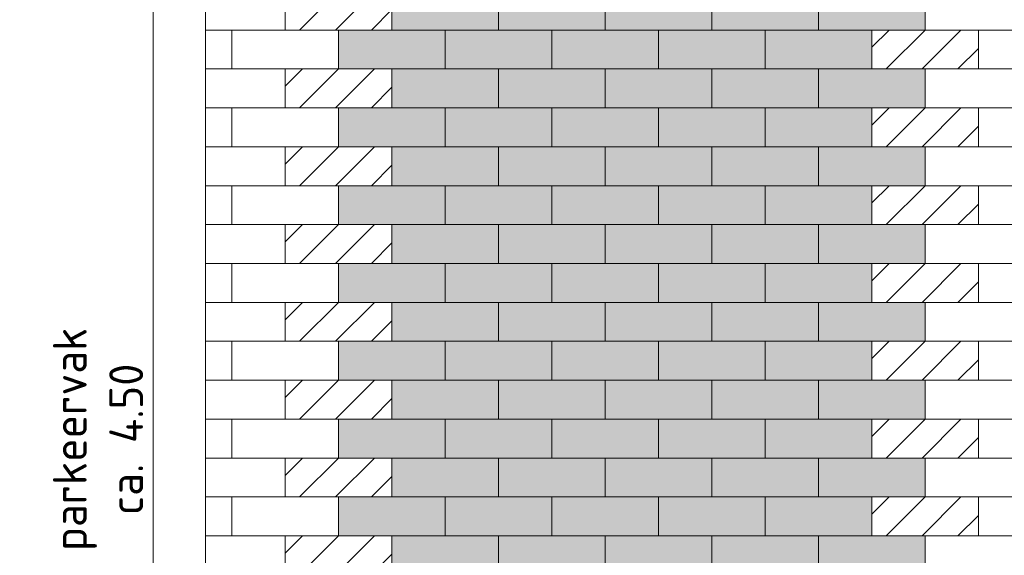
# Model space of a CAD drawing. Header units: metres. Extents: x 174255 to 175175, y 462028 to 462911.
# Tile 111 of 256: x 175100.95 to 175103.86, y 462258.26 to 462259.84. Entities that reach past the tile are written whole.
import ezdxf

# ---------------------------------------------------------------- set-up
doc = ezdxf.new("R2010")
doc.units = ezdxf.units.M
doc.layers.get('Defpoints').update_dxf_attribs({"color": 6})
doc.layers.add('-DR-dsn-vh-arc-bss', color=10, linetype='Continuous', lineweight=9)
doc.layers.add('N-XX-AL-M', color=10, linetype='Continuous', lineweight=20)
doc.layers.add('-DR-dsn-vh-arc-parkeervakken groen', color=7, linetype='Continuous', lineweight=9, true_color=0xa7bba5)
doc.styles.add('NLCS-ISO-M50-T20', font='NLCS-ISO.ttf', dxfattribs={"height": 0.1})
doc.dimstyles.new('M50T20', dxfattribs={"dimtxt": 0.1, "dimasz": 0.1, "dimexe": 0.05, "dimexo": 0.1, "dimgap": 0.03, "dimtad": 1, "dimzin": 0, "dimdsep": 46, "dimtxsty": 'NLCS-ISO-M50-T20', "dimcen": 0, "dimclrd": 256, "dimclre": 256, "dimclrt": 256, "dimadec": 0, "dimazin": 0, "dimtfac": 1, "dimtix": 1, "dimtofl": 0, "dimtmove": 0, "dimatfit": 0, "dimfxl": 1, "dimtolj": 1, "dimtzin": 0, "dimlwd": -1, "dimlwe": -1, "dimarcsym": 0})

# ---------------------------------------------------------------- blocks, each defined once
blk = doc.blocks.new('*D206')
at = {"layer": 'Defpoints', "color": 0, "transparency": 16777216}
for p in [(175101.4956, 462260.8397), (175101.3418, 462256.359), (175101.4956, 462256.359)]:
    blk.add_point(p, dxfattribs=at)
at = {"layer": 'N-XX-AL-M', "transparency": 16777216}
for p, q in [((175101.3956, 462260.8397), (175101.2918, 462260.8397)), ((175101.3418, 462260.7397), (175101.3418, 462256.459)), ((175101.3956, 462256.359), (175101.2918, 462256.359))]:
    blk.add_line(p, q, dxfattribs=at)
for points in [[(175101.3251, 462260.7397), (175101.3585, 462260.7397), (175101.3418, 462260.8397)], [(175101.3251, 462256.459), (175101.3585, 462256.459), (175101.3418, 462256.359)]]:
    blk.add_solid(points, dxfattribs=at)
at = {"layer": 'N-XX-AL-M', "transparency": 16777216, "insert": (175101.1784, 462258.5993), "char_height": 0.1, "attachment_point": 5, "rotation": 90, "style": 'NLCS-ISO-M50-T20', "bg_fill": 3, "box_fill_scale": 1.1, "bg_fill_color": 256, "bg_fill_true_color": 13158600, "bg_fill_transparency": 0}
blk.add_mtext('\\A1;parkeervak\\Pca. 4.50', dxfattribs=at)

msp = doc.modelspace()

# ---------------------------------------------------------------- hatches: boundary and pattern name
at = {"layer": '-DR-dsn-vh-arc-parkeervakken groen'}
h = msp.add_hatch(dxfattribs=at)
h.set_pattern_fill('AAL-PERSONEN', color=256, scale=5, pattern_type=2)
h.set_pattern_definition([(45, (-4.9257, 2.06589), (-0.053033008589, 0.053033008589), [])])
h.paths.add_polyline_path([(175101.7318, 462259.809), (175102.0468, 462259.809), (175102.0468, 462259.924), (175101.7318, 462259.924)])
h = msp.add_hatch(color=256, dxfattribs=at)
h.dxf.hatch_style = 1
h.paths.add_polyline_path([(175102.0468, 462259.809), (175102.3618, 462259.809), (175102.3618, 462259.924), (175102.0468, 462259.924)])
h = msp.add_hatch(color=256, dxfattribs=at)
h.dxf.hatch_style = 1
h.paths.add_polyline_path([(175102.3618, 462259.809), (175102.6768, 462259.809), (175102.6768, 462259.924), (175102.3618, 462259.924)])
h = msp.add_hatch(color=256, dxfattribs=at)
h.dxf.hatch_style = 1
h.paths.add_polyline_path([(175102.6768, 462259.809), (175102.9918, 462259.809), (175102.9918, 462259.924), (175102.6768, 462259.924)])
h = msp.add_hatch(color=256, dxfattribs=at)
h.dxf.hatch_style = 1
h.paths.add_polyline_path([(175102.9918, 462259.809), (175103.3068, 462259.809), (175103.3068, 462259.924), (175102.9918, 462259.924)])
h = msp.add_hatch(color=256, dxfattribs=at)
h.dxf.hatch_style = 1
h.paths.add_polyline_path([(175103.3068, 462259.809), (175103.6218, 462259.809), (175103.6218, 462259.924), (175103.3068, 462259.924)])
h = msp.add_hatch(color=256, dxfattribs=at)
h.dxf.hatch_style = 1
h.paths.add_polyline_path([(175101.8893, 462259.694), (175102.2043, 462259.694), (175102.2043, 462259.809), (175101.8893, 462259.809)])
h = msp.add_hatch(color=256, dxfattribs=at)
h.dxf.hatch_style = 1
h.paths.add_polyline_path([(175102.2043, 462259.694), (175102.5193, 462259.694), (175102.5193, 462259.809), (175102.2043, 462259.809)])
h = msp.add_hatch(color=256, dxfattribs=at)
h.dxf.hatch_style = 1
h.paths.add_polyline_path([(175102.5193, 462259.694), (175102.8343, 462259.694), (175102.8343, 462259.809), (175102.5193, 462259.809)])
h = msp.add_hatch(color=256, dxfattribs=at)
h.dxf.hatch_style = 1
h.paths.add_polyline_path([(175102.8343, 462259.694), (175103.1493, 462259.694), (175103.1493, 462259.809), (175102.8343, 462259.809)])
h = msp.add_hatch(color=256, dxfattribs=at)
h.dxf.hatch_style = 1
h.paths.add_polyline_path([(175103.1493, 462259.694), (175103.4643, 462259.694), (175103.4643, 462259.809), (175103.1493, 462259.809)])
h = msp.add_hatch(dxfattribs=at)
h.set_pattern_fill('AAL-PERSONEN', color=256, scale=5, pattern_type=2)
h.set_pattern_definition([(45, (-3.1932, 1.95089), (-0.053033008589, 0.053033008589), [])])
h.paths.add_polyline_path([(175103.4643, 462259.694), (175103.7793, 462259.694), (175103.7793, 462259.809), (175103.4643, 462259.809)])
h = msp.add_hatch(dxfattribs=at)
h.set_pattern_fill('AAL-PERSONEN', color=256, scale=5, pattern_type=2)
h.set_pattern_definition([(45, (-4.9257, 1.83589), (-0.053033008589, 0.053033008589), [])])
h.paths.add_polyline_path([(175101.7318, 462259.579), (175102.0468, 462259.579), (175102.0468, 462259.694), (175101.7318, 462259.694)])
h = msp.add_hatch(color=256, dxfattribs=at)
h.dxf.hatch_style = 1
h.paths.add_polyline_path([(175102.0468, 462259.579), (175102.3618, 462259.579), (175102.3618, 462259.694), (175102.0468, 462259.694)])
h = msp.add_hatch(color=256, dxfattribs=at)
h.dxf.hatch_style = 1
h.paths.add_polyline_path([(175102.3618, 462259.579), (175102.6768, 462259.579), (175102.6768, 462259.694), (175102.3618, 462259.694)])
h = msp.add_hatch(color=256, dxfattribs=at)
h.dxf.hatch_style = 1
h.paths.add_polyline_path([(175102.6768, 462259.579), (175102.9918, 462259.579), (175102.9918, 462259.694), (175102.6768, 462259.694)])
h = msp.add_hatch(color=256, dxfattribs=at)
h.dxf.hatch_style = 1
h.paths.add_polyline_path([(175102.9918, 462259.579), (175103.3068, 462259.579), (175103.3068, 462259.694), (175102.9918, 462259.694)])
h = msp.add_hatch(color=256, dxfattribs=at)
h.dxf.hatch_style = 1
h.paths.add_polyline_path([(175103.3068, 462259.579), (175103.6218, 462259.579), (175103.6218, 462259.694), (175103.3068, 462259.694)])
h = msp.add_hatch(color=256, dxfattribs=at)
h.dxf.hatch_style = 1
h.paths.add_polyline_path([(175101.8893, 462259.464), (175102.2043, 462259.464), (175102.2043, 462259.579), (175101.8893, 462259.579)])
h = msp.add_hatch(color=256, dxfattribs=at)
h.dxf.hatch_style = 1
h.paths.add_polyline_path([(175102.2043, 462259.464), (175102.5193, 462259.464), (175102.5193, 462259.579), (175102.2043, 462259.579)])
h = msp.add_hatch(color=256, dxfattribs=at)
h.dxf.hatch_style = 1
h.paths.add_polyline_path([(175102.5193, 462259.464), (175102.8343, 462259.464), (175102.8343, 462259.579), (175102.5193, 462259.579)])
h = msp.add_hatch(color=256, dxfattribs=at)
h.dxf.hatch_style = 1
h.paths.add_polyline_path([(175102.8343, 462259.464), (175103.1493, 462259.464), (175103.1493, 462259.579), (175102.8343, 462259.579)])
h = msp.add_hatch(color=256, dxfattribs=at)
h.dxf.hatch_style = 1
h.paths.add_polyline_path([(175103.1493, 462259.464), (175103.4643, 462259.464), (175103.4643, 462259.579), (175103.1493, 462259.579)])
h = msp.add_hatch(dxfattribs=at)
h.set_pattern_fill('AAL-PERSONEN', color=256, scale=5, pattern_type=2)
h.set_pattern_definition([(45, (-3.1932, 1.72089), (-0.053033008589, 0.053033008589), [])])
h.paths.add_polyline_path([(175103.4643, 462259.464), (175103.7793, 462259.464), (175103.7793, 462259.579), (175103.4643, 462259.579)])
h = msp.add_hatch(dxfattribs=at)
h.set_pattern_fill('AAL-PERSONEN', color=256, scale=5, pattern_type=2)
h.set_pattern_definition([(45, (-4.9257, 1.60589), (-0.053033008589, 0.053033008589), [])])
h.paths.add_polyline_path([(175101.7318, 462259.349), (175102.0468, 462259.349), (175102.0468, 462259.464), (175101.7318, 462259.464)])
h = msp.add_hatch(color=256, dxfattribs=at)
h.dxf.hatch_style = 1
h.paths.add_polyline_path([(175102.0468, 462259.349), (175102.3618, 462259.349), (175102.3618, 462259.464), (175102.0468, 462259.464)])
h = msp.add_hatch(color=256, dxfattribs=at)
h.dxf.hatch_style = 1
h.paths.add_polyline_path([(175102.3618, 462259.349), (175102.6768, 462259.349), (175102.6768, 462259.464), (175102.3618, 462259.464)])
h = msp.add_hatch(color=256, dxfattribs=at)
h.dxf.hatch_style = 1
h.paths.add_polyline_path([(175102.6768, 462259.349), (175102.9918, 462259.349), (175102.9918, 462259.464), (175102.6768, 462259.464)])
h = msp.add_hatch(color=256, dxfattribs=at)
h.dxf.hatch_style = 1
h.paths.add_polyline_path([(175102.9918, 462259.349), (175103.3068, 462259.349), (175103.3068, 462259.464), (175102.9918, 462259.464)])
h = msp.add_hatch(color=256, dxfattribs=at)
h.dxf.hatch_style = 1
h.paths.add_polyline_path([(175103.3068, 462259.349), (175103.6218, 462259.349), (175103.6218, 462259.464), (175103.3068, 462259.464)])
h = msp.add_hatch(color=256, dxfattribs=at)
h.dxf.hatch_style = 1
h.paths.add_polyline_path([(175101.8893, 462259.234), (175102.2043, 462259.234), (175102.2043, 462259.349), (175101.8893, 462259.349)])
h = msp.add_hatch(color=256, dxfattribs=at)
h.dxf.hatch_style = 1
h.paths.add_polyline_path([(175102.2043, 462259.234), (175102.5193, 462259.234), (175102.5193, 462259.349), (175102.2043, 462259.349)])
h = msp.add_hatch(color=256, dxfattribs=at)
h.dxf.hatch_style = 1
h.paths.add_polyline_path([(175102.5193, 462259.234), (175102.8343, 462259.234), (175102.8343, 462259.349), (175102.5193, 462259.349)])
h = msp.add_hatch(color=256, dxfattribs=at)
h.dxf.hatch_style = 1
h.paths.add_polyline_path([(175102.8343, 462259.234), (175103.1493, 462259.234), (175103.1493, 462259.349), (175102.8343, 462259.349)])
h = msp.add_hatch(color=256, dxfattribs=at)
h.dxf.hatch_style = 1
h.paths.add_polyline_path([(175103.1493, 462259.234), (175103.4643, 462259.234), (175103.4643, 462259.349), (175103.1493, 462259.349)])
h = msp.add_hatch(dxfattribs=at)
h.set_pattern_fill('AAL-PERSONEN', color=256, scale=5, pattern_type=2)
h.set_pattern_definition([(45, (-3.1932, 1.49089), (-0.053033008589, 0.053033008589), [])])
h.paths.add_polyline_path([(175103.4643, 462259.234), (175103.7793, 462259.234), (175103.7793, 462259.349), (175103.4643, 462259.349)])
h = msp.add_hatch(dxfattribs=at)
h.set_pattern_fill('AAL-PERSONEN', color=256, scale=5, pattern_type=2)
h.set_pattern_definition([(45, (-4.9257, 1.37589), (-0.053033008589, 0.053033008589), [])])
h.paths.add_polyline_path([(175101.7318, 462259.119), (175102.0468, 462259.119), (175102.0468, 462259.234), (175101.7318, 462259.234)])
h = msp.add_hatch(color=256, dxfattribs=at)
h.dxf.hatch_style = 1
h.paths.add_polyline_path([(175102.0468, 462259.119), (175102.3618, 462259.119), (175102.3618, 462259.234), (175102.0468, 462259.234)])
h = msp.add_hatch(color=256, dxfattribs=at)
h.dxf.hatch_style = 1
h.paths.add_polyline_path([(175102.3618, 462259.119), (175102.6768, 462259.119), (175102.6768, 462259.234), (175102.3618, 462259.234)])
h = msp.add_hatch(color=256, dxfattribs=at)
h.dxf.hatch_style = 1
h.paths.add_polyline_path([(175102.6768, 462259.119), (175102.9918, 462259.119), (175102.9918, 462259.234), (175102.6768, 462259.234)])
h = msp.add_hatch(color=256, dxfattribs=at)
h.dxf.hatch_style = 1
h.paths.add_polyline_path([(175102.9918, 462259.119), (175103.3068, 462259.119), (175103.3068, 462259.234), (175102.9918, 462259.234)])
h = msp.add_hatch(color=256, dxfattribs=at)
h.dxf.hatch_style = 1
h.paths.add_polyline_path([(175103.3068, 462259.119), (175103.6218, 462259.119), (175103.6218, 462259.234), (175103.3068, 462259.234)])
h = msp.add_hatch(color=256, dxfattribs=at)
h.dxf.hatch_style = 1
h.paths.add_polyline_path([(175101.8893, 462259.004), (175102.2043, 462259.004), (175102.2043, 462259.119), (175101.8893, 462259.119)])
h = msp.add_hatch(color=256, dxfattribs=at)
h.dxf.hatch_style = 1
h.paths.add_polyline_path([(175102.2043, 462259.004), (175102.5193, 462259.004), (175102.5193, 462259.119), (175102.2043, 462259.119)])
h = msp.add_hatch(color=256, dxfattribs=at)
h.dxf.hatch_style = 1
h.paths.add_polyline_path([(175102.5193, 462259.004), (175102.8343, 462259.004), (175102.8343, 462259.119), (175102.5193, 462259.119)])
h = msp.add_hatch(color=256, dxfattribs=at)
h.dxf.hatch_style = 1
h.paths.add_polyline_path([(175102.8343, 462259.004), (175103.1493, 462259.004), (175103.1493, 462259.119), (175102.8343, 462259.119)])
h = msp.add_hatch(color=256, dxfattribs=at)
h.dxf.hatch_style = 1
h.paths.add_polyline_path([(175103.1493, 462259.004), (175103.4643, 462259.004), (175103.4643, 462259.119), (175103.1493, 462259.119)])
h = msp.add_hatch(dxfattribs=at)
h.set_pattern_fill('AAL-PERSONEN', color=256, scale=5, pattern_type=2)
h.set_pattern_definition([(45, (-3.1932, 1.26089), (-0.053033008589, 0.053033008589), [])])
h.paths.add_polyline_path([(175103.4643, 462259.004), (175103.7793, 462259.004), (175103.7793, 462259.119), (175103.4643, 462259.119)])
h = msp.add_hatch(dxfattribs=at)
h.set_pattern_fill('AAL-PERSONEN', color=256, scale=5, pattern_type=2)
h.set_pattern_definition([(45, (-4.9257, 1.14589), (-0.053033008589, 0.053033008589), [])])
h.paths.add_polyline_path([(175101.7318, 462258.889), (175102.0468, 462258.889), (175102.0468, 462259.004), (175101.7318, 462259.004)])
h = msp.add_hatch(color=256, dxfattribs=at)
h.dxf.hatch_style = 1
h.paths.add_polyline_path([(175102.0468, 462258.889), (175102.3618, 462258.889), (175102.3618, 462259.004), (175102.0468, 462259.004)])
h = msp.add_hatch(color=256, dxfattribs=at)
h.dxf.hatch_style = 1
h.paths.add_polyline_path([(175102.3618, 462258.889), (175102.6768, 462258.889), (175102.6768, 462259.004), (175102.3618, 462259.004)])
h = msp.add_hatch(color=256, dxfattribs=at)
h.dxf.hatch_style = 1
h.paths.add_polyline_path([(175102.6768, 462258.889), (175102.9918, 462258.889), (175102.9918, 462259.004), (175102.6768, 462259.004)])
h = msp.add_hatch(color=256, dxfattribs=at)
h.dxf.hatch_style = 1
h.paths.add_polyline_path([(175102.9918, 462258.889), (175103.3068, 462258.889), (175103.3068, 462259.004), (175102.9918, 462259.004)])
h = msp.add_hatch(color=256, dxfattribs=at)
h.dxf.hatch_style = 1
h.paths.add_polyline_path([(175103.3068, 462258.889), (175103.6218, 462258.889), (175103.6218, 462259.004), (175103.3068, 462259.004)])
h = msp.add_hatch(color=256, dxfattribs=at)
h.dxf.hatch_style = 1
h.paths.add_polyline_path([(175101.8893, 462258.774), (175102.2043, 462258.774), (175102.2043, 462258.889), (175101.8893, 462258.889)])
h = msp.add_hatch(color=256, dxfattribs=at)
h.dxf.hatch_style = 1
h.paths.add_polyline_path([(175102.2043, 462258.774), (175102.5193, 462258.774), (175102.5193, 462258.889), (175102.2043, 462258.889)])
h = msp.add_hatch(color=256, dxfattribs=at)
h.dxf.hatch_style = 1
h.paths.add_polyline_path([(175102.5193, 462258.774), (175102.8343, 462258.774), (175102.8343, 462258.889), (175102.5193, 462258.889)])
h = msp.add_hatch(color=256, dxfattribs=at)
h.dxf.hatch_style = 1
h.paths.add_polyline_path([(175102.8343, 462258.774), (175103.1493, 462258.774), (175103.1493, 462258.889), (175102.8343, 462258.889)])
h = msp.add_hatch(color=256, dxfattribs=at)
h.dxf.hatch_style = 1
h.paths.add_polyline_path([(175103.1493, 462258.774), (175103.4643, 462258.774), (175103.4643, 462258.889), (175103.1493, 462258.889)])
h = msp.add_hatch(dxfattribs=at)
h.set_pattern_fill('AAL-PERSONEN', color=256, scale=5, pattern_type=2)
h.set_pattern_definition([(45, (-3.1932, 1.03089), (-0.053033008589, 0.053033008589), [])])
h.paths.add_polyline_path([(175103.4643, 462258.774), (175103.7793, 462258.774), (175103.7793, 462258.889), (175103.4643, 462258.889)])
h = msp.add_hatch(dxfattribs=at)
h.set_pattern_fill('AAL-PERSONEN', color=256, scale=5, pattern_type=2)
h.set_pattern_definition([(45, (-4.9257, 0.91589), (-0.053033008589, 0.053033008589), [])])
h.paths.add_polyline_path([(175101.7318, 462258.659), (175102.0468, 462258.659), (175102.0468, 462258.774), (175101.7318, 462258.774)])
h = msp.add_hatch(color=256, dxfattribs=at)
h.dxf.hatch_style = 1
h.paths.add_polyline_path([(175102.0468, 462258.659), (175102.3618, 462258.659), (175102.3618, 462258.774), (175102.0468, 462258.774)])
h = msp.add_hatch(color=256, dxfattribs=at)
h.dxf.hatch_style = 1
h.paths.add_polyline_path([(175102.3618, 462258.659), (175102.6768, 462258.659), (175102.6768, 462258.774), (175102.3618, 462258.774)])
h = msp.add_hatch(color=256, dxfattribs=at)
h.dxf.hatch_style = 1
h.paths.add_polyline_path([(175102.6768, 462258.659), (175102.9918, 462258.659), (175102.9918, 462258.774), (175102.6768, 462258.774)])
h = msp.add_hatch(color=256, dxfattribs=at)
h.dxf.hatch_style = 1
h.paths.add_polyline_path([(175102.9918, 462258.659), (175103.3068, 462258.659), (175103.3068, 462258.774), (175102.9918, 462258.774)])
h = msp.add_hatch(color=256, dxfattribs=at)
h.dxf.hatch_style = 1
h.paths.add_polyline_path([(175103.3068, 462258.659), (175103.6218, 462258.659), (175103.6218, 462258.774), (175103.3068, 462258.774)])
h = msp.add_hatch(color=256, dxfattribs=at)
h.dxf.hatch_style = 1
h.paths.add_polyline_path([(175101.8893, 462258.544), (175102.2043, 462258.544), (175102.2043, 462258.659), (175101.8893, 462258.659)])
h = msp.add_hatch(color=256, dxfattribs=at)
h.dxf.hatch_style = 1
h.paths.add_polyline_path([(175102.2043, 462258.544), (175102.5193, 462258.544), (175102.5193, 462258.659), (175102.2043, 462258.659)])
h = msp.add_hatch(color=256, dxfattribs=at)
h.dxf.hatch_style = 1
h.paths.add_polyline_path([(175102.5193, 462258.544), (175102.8343, 462258.544), (175102.8343, 462258.659), (175102.5193, 462258.659)])
h = msp.add_hatch(color=256, dxfattribs=at)
h.dxf.hatch_style = 1
h.paths.add_polyline_path([(175102.8343, 462258.544), (175103.1493, 462258.544), (175103.1493, 462258.659), (175102.8343, 462258.659)])
h = msp.add_hatch(color=256, dxfattribs=at)
h.dxf.hatch_style = 1
h.paths.add_polyline_path([(175103.1493, 462258.544), (175103.4643, 462258.544), (175103.4643, 462258.659), (175103.1493, 462258.659)])
h = msp.add_hatch(dxfattribs=at)
h.set_pattern_fill('AAL-PERSONEN', color=256, scale=5, pattern_type=2)
h.set_pattern_definition([(45, (-3.1932, 0.80089), (-0.053033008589, 0.053033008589), [])])
h.paths.add_polyline_path([(175103.4643, 462258.544), (175103.7793, 462258.544), (175103.7793, 462258.659), (175103.4643, 462258.659)])
h = msp.add_hatch(dxfattribs=at)
h.set_pattern_fill('AAL-PERSONEN', color=256, scale=5, pattern_type=2)
h.set_pattern_definition([(45, (-4.9257, 0.68589), (-0.053033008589, 0.053033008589), [])])
h.paths.add_polyline_path([(175101.7318, 462258.429), (175102.0468, 462258.429), (175102.0468, 462258.544), (175101.7318, 462258.544)])
h = msp.add_hatch(color=256, dxfattribs=at)
h.dxf.hatch_style = 1
h.paths.add_polyline_path([(175102.0468, 462258.429), (175102.3618, 462258.429), (175102.3618, 462258.544), (175102.0468, 462258.544)])
h = msp.add_hatch(color=256, dxfattribs=at)
h.dxf.hatch_style = 1
h.paths.add_polyline_path([(175102.3618, 462258.429), (175102.6768, 462258.429), (175102.6768, 462258.544), (175102.3618, 462258.544)])
h = msp.add_hatch(color=256, dxfattribs=at)
h.dxf.hatch_style = 1
h.paths.add_polyline_path([(175102.6768, 462258.429), (175102.9918, 462258.429), (175102.9918, 462258.544), (175102.6768, 462258.544)])
h = msp.add_hatch(color=256, dxfattribs=at)
h.dxf.hatch_style = 1
h.paths.add_polyline_path([(175102.9918, 462258.429), (175103.3068, 462258.429), (175103.3068, 462258.544), (175102.9918, 462258.544)])
h = msp.add_hatch(color=256, dxfattribs=at)
h.dxf.hatch_style = 1
h.paths.add_polyline_path([(175103.3068, 462258.429), (175103.6218, 462258.429), (175103.6218, 462258.544), (175103.3068, 462258.544)])
h = msp.add_hatch(color=256, dxfattribs=at)
h.dxf.hatch_style = 1
h.paths.add_polyline_path([(175101.8893, 462258.314), (175102.2043, 462258.314), (175102.2043, 462258.429), (175101.8893, 462258.429)])
h = msp.add_hatch(color=256, dxfattribs=at)
h.dxf.hatch_style = 1
h.paths.add_polyline_path([(175102.2043, 462258.314), (175102.5193, 462258.314), (175102.5193, 462258.429), (175102.2043, 462258.429)])
h = msp.add_hatch(color=256, dxfattribs=at)
h.dxf.hatch_style = 1
h.paths.add_polyline_path([(175102.5193, 462258.314), (175102.8343, 462258.314), (175102.8343, 462258.429), (175102.5193, 462258.429)])
h = msp.add_hatch(color=256, dxfattribs=at)
h.dxf.hatch_style = 1
h.paths.add_polyline_path([(175102.8343, 462258.314), (175103.1493, 462258.314), (175103.1493, 462258.429), (175102.8343, 462258.429)])
h = msp.add_hatch(color=256, dxfattribs=at)
h.dxf.hatch_style = 1
h.paths.add_polyline_path([(175103.1493, 462258.314), (175103.4643, 462258.314), (175103.4643, 462258.429), (175103.1493, 462258.429)])
h = msp.add_hatch(dxfattribs=at)
h.set_pattern_fill('AAL-PERSONEN', color=256, scale=5, pattern_type=2)
h.set_pattern_definition([(45, (-3.1932, 0.57089), (-0.053033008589, 0.053033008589), [])])
h.paths.add_polyline_path([(175103.4643, 462258.314), (175103.7793, 462258.314), (175103.7793, 462258.429), (175103.4643, 462258.429)])
h = msp.add_hatch(dxfattribs=at)
h.set_pattern_fill('AAL-PERSONEN', color=256, scale=5, pattern_type=2)
h.set_pattern_definition([(45, (-4.9257, 0.45589), (-0.053033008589, 0.053033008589), [])])
h.paths.add_polyline_path([(175101.7318, 462258.199), (175102.0468, 462258.199), (175102.0468, 462258.314), (175101.7318, 462258.314)])
h = msp.add_hatch(color=256, dxfattribs=at)
h.dxf.hatch_style = 1
h.paths.add_polyline_path([(175102.0468, 462258.199), (175102.3618, 462258.199), (175102.3618, 462258.314), (175102.0468, 462258.314)])
h = msp.add_hatch(color=256, dxfattribs=at)
h.dxf.hatch_style = 1
h.paths.add_polyline_path([(175102.3618, 462258.199), (175102.6768, 462258.199), (175102.6768, 462258.314), (175102.3618, 462258.314)])
h = msp.add_hatch(color=256, dxfattribs=at)
h.dxf.hatch_style = 1
h.paths.add_polyline_path([(175102.6768, 462258.199), (175102.9918, 462258.199), (175102.9918, 462258.314), (175102.6768, 462258.314)])
h = msp.add_hatch(color=256, dxfattribs=at)
h.dxf.hatch_style = 1
h.paths.add_polyline_path([(175102.9918, 462258.199), (175103.3068, 462258.199), (175103.3068, 462258.314), (175102.9918, 462258.314)])
h = msp.add_hatch(color=256, dxfattribs=at)
h.dxf.hatch_style = 1
h.paths.add_polyline_path([(175103.3068, 462258.199), (175103.6218, 462258.199), (175103.6218, 462258.314), (175103.3068, 462258.314)])

# ---------------------------------------------------------------- linework, layer by layer
at = {"layer": '-DR-dsn-vh-arc-bss'}
for points in [[(175101.7318, 462259.809), (175102.0468, 462259.809), (175102.0468, 462259.924), (175101.7318, 462259.924)], [(175102.0468, 462259.809), (175102.3618, 462259.809), (175102.3618, 462259.924), (175102.0468, 462259.924)], [(175102.3618, 462259.809), (175102.6768, 462259.809), (175102.6768, 462259.924), (175102.3618, 462259.924)], [(175102.6768, 462259.809), (175102.9918, 462259.809), (175102.9918, 462259.924), (175102.6768, 462259.924)], [(175102.9918, 462259.809), (175103.3068, 462259.809), (175103.3068, 462259.924), (175102.9918, 462259.924)], [(175103.3068, 462259.809), (175103.6218, 462259.809), (175103.6218, 462259.924), (175103.3068, 462259.924)], [(175103.6218, 462259.809), (175103.9368, 462259.809), (175103.9368, 462259.924), (175103.6218, 462259.924)], [(175101.5743, 462259.694), (175101.8893, 462259.694), (175101.8893, 462259.809), (175101.5743, 462259.809)], [(175101.8893, 462259.694), (175102.2043, 462259.694), (175102.2043, 462259.809), (175101.8893, 462259.809)], [(175102.2043, 462259.694), (175102.5193, 462259.694), (175102.5193, 462259.809), (175102.2043, 462259.809)], [(175102.5193, 462259.694), (175102.8343, 462259.694), (175102.8343, 462259.809), (175102.5193, 462259.809)], [(175102.8343, 462259.694), (175103.1493, 462259.694), (175103.1493, 462259.809), (175102.8343, 462259.809)], [(175103.1493, 462259.694), (175103.4643, 462259.694), (175103.4643, 462259.809), (175103.1493, 462259.809)], [(175103.4643, 462259.694), (175103.7793, 462259.694), (175103.7793, 462259.809), (175103.4643, 462259.809)], [(175103.7793, 462259.694), (175104.0943, 462259.694), (175104.0943, 462259.809), (175103.7793, 462259.809)], [(175101.7318, 462259.579), (175102.0468, 462259.579), (175102.0468, 462259.694), (175101.7318, 462259.694)], [(175102.0468, 462259.579), (175102.3618, 462259.579), (175102.3618, 462259.694), (175102.0468, 462259.694)], [(175102.3618, 462259.579), (175102.6768, 462259.579), (175102.6768, 462259.694), (175102.3618, 462259.694)], [(175102.6768, 462259.579), (175102.9918, 462259.579), (175102.9918, 462259.694), (175102.6768, 462259.694)], [(175102.9918, 462259.579), (175103.3068, 462259.579), (175103.3068, 462259.694), (175102.9918, 462259.694)], [(175103.3068, 462259.579), (175103.6218, 462259.579), (175103.6218, 462259.694), (175103.3068, 462259.694)], [(175103.6218, 462259.579), (175103.9368, 462259.579), (175103.9368, 462259.694), (175103.6218, 462259.694)], [(175101.5743, 462259.464), (175101.8893, 462259.464), (175101.8893, 462259.579), (175101.5743, 462259.579)], [(175101.8893, 462259.464), (175102.2043, 462259.464), (175102.2043, 462259.579), (175101.8893, 462259.579)], [(175102.2043, 462259.464), (175102.5193, 462259.464), (175102.5193, 462259.579), (175102.2043, 462259.579)], [(175102.5193, 462259.464), (175102.8343, 462259.464), (175102.8343, 462259.579), (175102.5193, 462259.579)], [(175102.8343, 462259.464), (175103.1493, 462259.464), (175103.1493, 462259.579), (175102.8343, 462259.579)], [(175103.1493, 462259.464), (175103.4643, 462259.464), (175103.4643, 462259.579), (175103.1493, 462259.579)], [(175103.4643, 462259.464), (175103.7793, 462259.464), (175103.7793, 462259.579), (175103.4643, 462259.579)], [(175103.7793, 462259.464), (175104.0943, 462259.464), (175104.0943, 462259.579), (175103.7793, 462259.579)], [(175101.7318, 462259.349), (175102.0468, 462259.349), (175102.0468, 462259.464), (175101.7318, 462259.464)], [(175102.0468, 462259.349), (175102.3618, 462259.349), (175102.3618, 462259.464), (175102.0468, 462259.464)], [(175102.3618, 462259.349), (175102.6768, 462259.349), (175102.6768, 462259.464), (175102.3618, 462259.464)], [(175102.6768, 462259.349), (175102.9918, 462259.349), (175102.9918, 462259.464), (175102.6768, 462259.464)], [(175102.9918, 462259.349), (175103.3068, 462259.349), (175103.3068, 462259.464), (175102.9918, 462259.464)], [(175103.3068, 462259.349), (175103.6218, 462259.349), (175103.6218, 462259.464), (175103.3068, 462259.464)], [(175103.6218, 462259.349), (175103.9368, 462259.349), (175103.9368, 462259.464), (175103.6218, 462259.464)], [(175101.5743, 462259.234), (175101.8893, 462259.234), (175101.8893, 462259.349), (175101.5743, 462259.349)], [(175101.8893, 462259.234), (175102.2043, 462259.234), (175102.2043, 462259.349), (175101.8893, 462259.349)], [(175102.2043, 462259.234), (175102.5193, 462259.234), (175102.5193, 462259.349), (175102.2043, 462259.349)], [(175102.5193, 462259.234), (175102.8343, 462259.234), (175102.8343, 462259.349), (175102.5193, 462259.349)], [(175102.8343, 462259.234), (175103.1493, 462259.234), (175103.1493, 462259.349), (175102.8343, 462259.349)], [(175103.1493, 462259.234), (175103.4643, 462259.234), (175103.4643, 462259.349), (175103.1493, 462259.349)], [(175103.4643, 462259.234), (175103.7793, 462259.234), (175103.7793, 462259.349), (175103.4643, 462259.349)], [(175103.7793, 462259.234), (175104.0943, 462259.234), (175104.0943, 462259.349), (175103.7793, 462259.349)], [(175101.7318, 462259.119), (175102.0468, 462259.119), (175102.0468, 462259.234), (175101.7318, 462259.234)], [(175102.0468, 462259.119), (175102.3618, 462259.119), (175102.3618, 462259.234), (175102.0468, 462259.234)], [(175102.3618, 462259.119), (175102.6768, 462259.119), (175102.6768, 462259.234), (175102.3618, 462259.234)], [(175102.6768, 462259.119), (175102.9918, 462259.119), (175102.9918, 462259.234), (175102.6768, 462259.234)], [(175102.9918, 462259.119), (175103.3068, 462259.119), (175103.3068, 462259.234), (175102.9918, 462259.234)], [(175103.3068, 462259.119), (175103.6218, 462259.119), (175103.6218, 462259.234), (175103.3068, 462259.234)], [(175103.6218, 462259.119), (175103.9368, 462259.119), (175103.9368, 462259.234), (175103.6218, 462259.234)], [(175101.5743, 462259.004), (175101.8893, 462259.004), (175101.8893, 462259.119), (175101.5743, 462259.119)], [(175101.8893, 462259.004), (175102.2043, 462259.004), (175102.2043, 462259.119), (175101.8893, 462259.119)], [(175102.2043, 462259.004), (175102.5193, 462259.004), (175102.5193, 462259.119), (175102.2043, 462259.119)], [(175102.5193, 462259.004), (175102.8343, 462259.004), (175102.8343, 462259.119), (175102.5193, 462259.119)], [(175102.8343, 462259.004), (175103.1493, 462259.004), (175103.1493, 462259.119), (175102.8343, 462259.119)], [(175103.1493, 462259.004), (175103.4643, 462259.004), (175103.4643, 462259.119), (175103.1493, 462259.119)], [(175103.4643, 462259.004), (175103.7793, 462259.004), (175103.7793, 462259.119), (175103.4643, 462259.119)], [(175103.7793, 462259.004), (175104.0943, 462259.004), (175104.0943, 462259.119), (175103.7793, 462259.119)], [(175101.7318, 462258.889), (175102.0468, 462258.889), (175102.0468, 462259.004), (175101.7318, 462259.004)], [(175102.0468, 462258.889), (175102.3618, 462258.889), (175102.3618, 462259.004), (175102.0468, 462259.004)], [(175102.3618, 462258.889), (175102.6768, 462258.889), (175102.6768, 462259.004), (175102.3618, 462259.004)], [(175102.6768, 462258.889), (175102.9918, 462258.889), (175102.9918, 462259.004), (175102.6768, 462259.004)], [(175102.9918, 462258.889), (175103.3068, 462258.889), (175103.3068, 462259.004), (175102.9918, 462259.004)], [(175103.3068, 462258.889), (175103.6218, 462258.889), (175103.6218, 462259.004), (175103.3068, 462259.004)], [(175103.6218, 462258.889), (175103.9368, 462258.889), (175103.9368, 462259.004), (175103.6218, 462259.004)], [(175101.5743, 462258.774), (175101.8893, 462258.774), (175101.8893, 462258.889), (175101.5743, 462258.889)], [(175101.8893, 462258.774), (175102.2043, 462258.774), (175102.2043, 462258.889), (175101.8893, 462258.889)], [(175102.2043, 462258.774), (175102.5193, 462258.774), (175102.5193, 462258.889), (175102.2043, 462258.889)], [(175102.5193, 462258.774), (175102.8343, 462258.774), (175102.8343, 462258.889), (175102.5193, 462258.889)], [(175102.8343, 462258.774), (175103.1493, 462258.774), (175103.1493, 462258.889), (175102.8343, 462258.889)], [(175103.1493, 462258.774), (175103.4643, 462258.774), (175103.4643, 462258.889), (175103.1493, 462258.889)], [(175103.4643, 462258.774), (175103.7793, 462258.774), (175103.7793, 462258.889), (175103.4643, 462258.889)], [(175103.7793, 462258.774), (175104.0943, 462258.774), (175104.0943, 462258.889), (175103.7793, 462258.889)], [(175101.7318, 462258.659), (175102.0468, 462258.659), (175102.0468, 462258.774), (175101.7318, 462258.774)], [(175102.0468, 462258.659), (175102.3618, 462258.659), (175102.3618, 462258.774), (175102.0468, 462258.774)], [(175102.3618, 462258.659), (175102.6768, 462258.659), (175102.6768, 462258.774), (175102.3618, 462258.774)], [(175102.6768, 462258.659), (175102.9918, 462258.659), (175102.9918, 462258.774), (175102.6768, 462258.774)], [(175102.9918, 462258.659), (175103.3068, 462258.659), (175103.3068, 462258.774), (175102.9918, 462258.774)], [(175103.3068, 462258.659), (175103.6218, 462258.659), (175103.6218, 462258.774), (175103.3068, 462258.774)], [(175103.6218, 462258.659), (175103.9368, 462258.659), (175103.9368, 462258.774), (175103.6218, 462258.774)], [(175101.5743, 462258.544), (175101.8893, 462258.544), (175101.8893, 462258.659), (175101.5743, 462258.659)], [(175101.8893, 462258.544), (175102.2043, 462258.544), (175102.2043, 462258.659), (175101.8893, 462258.659)], [(175102.2043, 462258.544), (175102.5193, 462258.544), (175102.5193, 462258.659), (175102.2043, 462258.659)], [(175102.5193, 462258.544), (175102.8343, 462258.544), (175102.8343, 462258.659), (175102.5193, 462258.659)], [(175102.8343, 462258.544), (175103.1493, 462258.544), (175103.1493, 462258.659), (175102.8343, 462258.659)], [(175103.1493, 462258.544), (175103.4643, 462258.544), (175103.4643, 462258.659), (175103.1493, 462258.659)], [(175103.4643, 462258.544), (175103.7793, 462258.544), (175103.7793, 462258.659), (175103.4643, 462258.659)], [(175103.7793, 462258.544), (175104.0943, 462258.544), (175104.0943, 462258.659), (175103.7793, 462258.659)], [(175101.7318, 462258.429), (175102.0468, 462258.429), (175102.0468, 462258.544), (175101.7318, 462258.544)], [(175102.0468, 462258.429), (175102.3618, 462258.429), (175102.3618, 462258.544), (175102.0468, 462258.544)], [(175102.3618, 462258.429), (175102.6768, 462258.429), (175102.6768, 462258.544), (175102.3618, 462258.544)], [(175102.6768, 462258.429), (175102.9918, 462258.429), (175102.9918, 462258.544), (175102.6768, 462258.544)], [(175102.9918, 462258.429), (175103.3068, 462258.429), (175103.3068, 462258.544), (175102.9918, 462258.544)], [(175103.3068, 462258.429), (175103.6218, 462258.429), (175103.6218, 462258.544), (175103.3068, 462258.544)], [(175103.6218, 462258.429), (175103.9368, 462258.429), (175103.9368, 462258.544), (175103.6218, 462258.544)], [(175101.5743, 462258.314), (175101.8893, 462258.314), (175101.8893, 462258.429), (175101.5743, 462258.429)], [(175101.8893, 462258.314), (175102.2043, 462258.314), (175102.2043, 462258.429), (175101.8893, 462258.429)], [(175102.2043, 462258.314), (175102.5193, 462258.314), (175102.5193, 462258.429), (175102.2043, 462258.429)], [(175102.5193, 462258.314), (175102.8343, 462258.314), (175102.8343, 462258.429), (175102.5193, 462258.429)], [(175102.8343, 462258.314), (175103.1493, 462258.314), (175103.1493, 462258.429), (175102.8343, 462258.429)], [(175103.1493, 462258.314), (175103.4643, 462258.314), (175103.4643, 462258.429), (175103.1493, 462258.429)], [(175103.4643, 462258.314), (175103.7793, 462258.314), (175103.7793, 462258.429), (175103.4643, 462258.429)], [(175103.7793, 462258.314), (175104.0943, 462258.314), (175104.0943, 462258.429), (175103.7793, 462258.429)], [(175101.7318, 462258.199), (175102.0468, 462258.199), (175102.0468, 462258.314), (175101.7318, 462258.314)], [(175102.0468, 462258.199), (175102.3618, 462258.199), (175102.3618, 462258.314), (175102.0468, 462258.314)], [(175102.3618, 462258.199), (175102.6768, 462258.199), (175102.6768, 462258.314), (175102.3618, 462258.314)], [(175102.6768, 462258.199), (175102.9918, 462258.199), (175102.9918, 462258.314), (175102.6768, 462258.314)], [(175102.9918, 462258.199), (175103.3068, 462258.199), (175103.3068, 462258.314), (175102.9918, 462258.314)], [(175103.3068, 462258.199), (175103.6218, 462258.199), (175103.6218, 462258.314), (175103.3068, 462258.314)], [(175103.6218, 462258.199), (175103.9368, 462258.199), (175103.9368, 462258.314), (175103.6218, 462258.314)]]:
    msp.add_lwpolyline(points, close=True, dxfattribs=at)

# ---------------------------------------------------------------- dimensions: what is measured, and where the dimension line sits
at = {"layer": 'N-XX-AL-M'}
dim = msp.add_aligned_dim(p1=(175101.4956, 462260.8397), p2=(175101.4956, 462256.359), distance=-0.1538, text='parkeervak\\Pca. 4.50', dimstyle='M50T20', override={"dimtfill": 1}, dxfattribs=at)
dim.commit()
dim.dimension.update_dxf_attribs({"geometry": '*D206', "text_midpoint": (175101.1784, 462258.5993)})

# ---------------------------------------------------------------- next in the draw order: linework, layer by layer
at = {"layer": '-DR-dsn-vh-arc-bss', "flags": 128}
msp.add_lwpolyline([(175101.4956, 462260.844), (175101.4956, 462256.359)], dxfattribs=at)
at = {"layer": '-DR-dsn-vh-arc-bss'}
for points in [[(175101.4956, 462259.809), (175101.7318, 462259.809), (175101.7318, 462259.924), (175101.4956, 462259.924)], [(175101.4956, 462259.694), (175101.5743, 462259.694), (175101.5743, 462259.809), (175101.4956, 462259.809)], [(175101.4956, 462259.579), (175101.7318, 462259.579), (175101.7318, 462259.694), (175101.4956, 462259.694)], [(175101.4956, 462259.464), (175101.5743, 462259.464), (175101.5743, 462259.579), (175101.4956, 462259.579)], [(175101.4956, 462259.349), (175101.7318, 462259.349), (175101.7318, 462259.464), (175101.4956, 462259.464)], [(175101.4956, 462259.234), (175101.5743, 462259.234), (175101.5743, 462259.349), (175101.4956, 462259.349)], [(175101.4956, 462259.119), (175101.7318, 462259.119), (175101.7318, 462259.234), (175101.4956, 462259.234)], [(175101.4956, 462259.004), (175101.5743, 462259.004), (175101.5743, 462259.119), (175101.4956, 462259.119)], [(175101.4956, 462258.889), (175101.7318, 462258.889), (175101.7318, 462259.004), (175101.4956, 462259.004)], [(175101.4956, 462258.774), (175101.5743, 462258.774), (175101.5743, 462258.889), (175101.4956, 462258.889)], [(175101.4956, 462258.659), (175101.7318, 462258.659), (175101.7318, 462258.774), (175101.4956, 462258.774)], [(175101.4956, 462258.544), (175101.5743, 462258.544), (175101.5743, 462258.659), (175101.4956, 462258.659)], [(175101.4956, 462258.429), (175101.7318, 462258.429), (175101.7318, 462258.544), (175101.4956, 462258.544)], [(175101.4956, 462258.314), (175101.5743, 462258.314), (175101.5743, 462258.429), (175101.4956, 462258.429)], [(175101.4956, 462258.199), (175101.7318, 462258.199), (175101.7318, 462258.314), (175101.4956, 462258.314)]]:
    msp.add_lwpolyline(points, dxfattribs=at)

doc.saveas('drawing.dxf')
